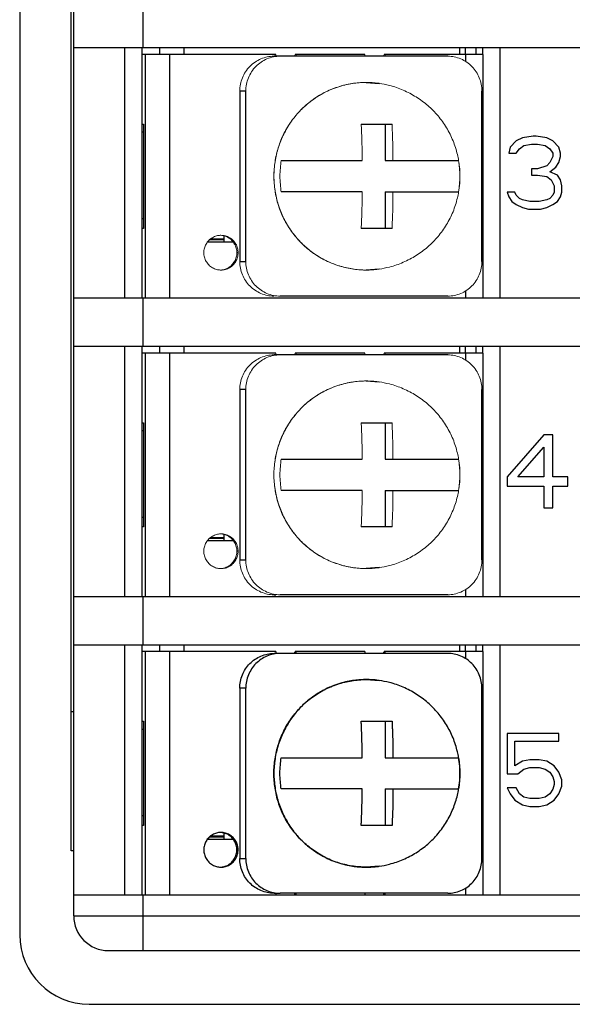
# Model space of a CAD drawing. Header units: inches. Extents: x 539.02 to 548.64, y 512.89 to 521.63.
# Tile 8 of 12: x 546.37 to 546.95, y 515.23 to 516.28. Entities that reach past the tile are written whole.
import ezdxf

# ---------------------------------------------------------------- set-up
doc = ezdxf.new("R2010")
doc.units = ezdxf.units.IN
doc.header["$LTSCALE"] = 8
doc.header["$MEASUREMENT"] = 0
doc.layers.add('02___PRT_ALL_AXES', color=7, linetype='Continuous')

msp = doc.modelspace()

# ---------------------------------------------------------------- linework, layer by layer
at = {"color": 7, "linetype": 'Continuous'}
for p, q in [((546.3693, 516.9212), (546.3693, 515.3064)), ((546.4265, 515.3265), (546.4265, 516.9007)), ((546.4239, 515.3955), (546.4239, 516.8685)), ((546.5002, 516.2464), (546.5002, 516.2976)), ((546.4265, 516.2464), (548.0744, 516.2464)), ((546.4808, 515.9812), (546.4808, 516.2464)), ((546.4992, 515.9812), (546.4992, 516.2464)), ((546.5177, 516.239), (546.5177, 516.2464)), ((546.5436, 516.239), (546.5436, 516.2464)), ((546.8356, 516.239), (546.8356, 516.2464)), ((546.8417, 516.239), (546.8417, 516.2464)), ((546.8528, 516.2464), (546.8528, 516.239)), ((546.8601, 516.239), (546.8601, 516.2464)), ((546.8785, 515.9812), (546.8785, 516.2464)), ((546.6406, 516.239), (546.4992, 516.239)), ((546.5022, 516.239), (546.5022, 515.9812)), ((546.5282, 516.239), (546.5282, 515.9812)), ((546.8229, 516.2372), (546.6388, 516.2372)), ((546.6624, 516.239), (546.6611, 516.239)), ((546.7349, 516.239), (546.6624, 516.239)), ((546.7566, 516.239), (546.7554, 516.239)), ((546.8601, 516.239), (546.7566, 516.239)), ((546.8419, 516.239), (546.8419, 516.2316)), ((546.8601, 516.239), (546.8601, 515.9812)), ((546.7366, 516.2095), (546.7501, 516.2085)), ((546.7501, 516.2085), (546.7501, 516.2085)), ((546.6025, 516.2003), (546.6025, 516.0199)), ((546.6089, 516.2003), (546.6025, 516.2003)), ((546.6089, 516.0199), (546.6089, 516.2003)), ((546.8591, 516.0199), (546.8591, 516.2003)), ((546.4992, 516.1654), (546.5004, 516.1654)), ((546.5004, 516.1654), (546.5004, 516.0549)), ((546.7312, 516.1654), (546.7639, 516.1654)), ((546.7567, 516.1654), (546.7567, 516.1267)), ((546.4992, 516.1571), (546.5004, 516.1571)), ((546.902, 516.1508), (546.8956, 516.1475)), ((546.9133, 516.1525), (546.902, 516.1508)), ((546.9165, 516.1525), (546.9133, 516.1525)), ((546.9278, 516.1508), (546.9165, 516.1525)), ((546.9342, 516.1475), (546.9278, 516.1508)), ((546.8891, 516.1409), (546.8875, 516.1344)), ((546.8956, 516.1475), (546.8891, 516.1409)), ((546.8988, 516.1393), (546.9036, 516.1426)), ((546.9036, 516.1426), (546.9117, 516.1442)), ((546.9117, 516.1442), (546.9181, 516.1442)), ((546.9181, 516.1442), (546.9262, 516.1426)), ((546.9262, 516.1426), (546.931, 516.1393)), ((546.9407, 516.1409), (546.9342, 516.1475)), ((546.9423, 516.1344), (546.9407, 516.1409)), ((546.8875, 516.1344), (546.8956, 516.1344)), ((546.8956, 516.1344), (546.8988, 516.1393)), ((546.931, 516.1393), (546.9342, 516.1344)), ((546.9342, 516.1311), (546.931, 516.1245)), ((546.9342, 516.1344), (546.9342, 516.1311)), ((546.9407, 516.1245), (546.9423, 516.1311)), ((546.9423, 516.1311), (546.9423, 516.1344)), ((546.6465, 516.1267), (546.7323, 516.1267)), ((546.7567, 516.1267), (546.8343, 516.1267)), ((546.9278, 516.1212), (546.9181, 516.1179)), ((546.931, 516.1245), (546.9278, 516.1212)), ((546.931, 516.1146), (546.9375, 516.1196)), ((546.9375, 516.1196), (546.9407, 516.1245)), ((546.9117, 516.1179), (546.9117, 516.1113)), ((546.9181, 516.1179), (546.9117, 516.1179)), ((546.9117, 516.1113), (546.9181, 516.1113)), ((546.9181, 516.1113), (546.9278, 516.1097)), ((546.9278, 516.1097), (546.9326, 516.1064)), ((546.9391, 516.1113), (546.931, 516.1146)), ((546.9423, 516.1064), (546.9391, 516.1113)), ((546.9326, 516.1064), (546.9358, 516.0998)), ((546.9358, 516.0998), (546.9358, 516.0932)), ((546.9439, 516.0998), (546.9423, 516.1064)), ((546.9439, 516.0932), (546.9439, 516.0998)), ((546.7323, 516.0935), (546.6465, 516.0935)), ((546.7567, 516.0935), (546.8343, 516.0935)), ((546.7567, 516.0935), (546.7567, 516.0549)), ((546.8859, 516.0932), (546.8875, 516.0883)), ((546.894, 516.0932), (546.8859, 516.0932)), ((546.8875, 516.0883), (546.8907, 516.0834)), ((546.8956, 516.0899), (546.894, 516.0932)), ((546.8988, 516.0866), (546.8956, 516.0899)), ((546.9342, 516.0899), (546.931, 516.0866)), ((546.9358, 516.0932), (546.9342, 516.0899)), ((546.9391, 516.0834), (546.9423, 516.0883)), ((546.9423, 516.0883), (546.9439, 516.0932)), ((546.8907, 516.0834), (546.8956, 516.0801)), ((546.8956, 516.0801), (546.902, 516.0768)), ((546.902, 516.085), (546.8988, 516.0866)), ((546.9101, 516.0834), (546.902, 516.085)), ((546.9197, 516.0834), (546.9101, 516.0834)), ((546.9278, 516.085), (546.9197, 516.0834)), ((546.931, 516.0866), (546.9278, 516.085)), ((546.9278, 516.0768), (546.9342, 516.0801)), ((546.9342, 516.0801), (546.9391, 516.0834)), ((546.902, 516.0768), (546.9085, 516.0751)), ((546.9085, 516.0751), (546.9213, 516.0751)), ((546.9213, 516.0751), (546.9278, 516.0768)), ((546.5004, 516.065), (546.4992, 516.065)), ((546.5004, 516.0549), (546.4992, 516.0549)), ((546.5858, 516.0401), (546.5858, 516.0469)), ((546.7639, 516.0549), (546.7312, 516.0549)), ((546.5956, 516.0401), (546.5683, 516.0401)), ((546.5708, 516.0429), (546.5858, 516.0429)), ((546.5719, 516.0438), (546.5858, 516.0438)), ((546.6025, 516.0199), (546.6089, 516.0199)), ((546.7501, 516.0117), (546.7366, 516.0107)), ((546.7501, 516.0117), (546.7501, 516.0117)), ((546.8229, 515.9831), (546.6452, 515.9831)), ((546.8419, 515.9886), (546.8419, 515.9812)), ((546.4265, 515.9812), (548.0744, 515.9812)), ((546.5002, 515.93), (546.5002, 515.9812)), ((546.4265, 515.93), (548.0744, 515.93)), ((546.4808, 515.6649), (546.4808, 515.93)), ((546.4992, 515.6649), (546.4992, 515.93)), ((546.6406, 515.9227), (546.4992, 515.9227)), ((546.5022, 515.9227), (546.5022, 515.6649)), ((546.5177, 515.9227), (546.5177, 515.93)), ((546.5282, 515.9227), (546.5282, 515.6649)), ((546.5436, 515.9227), (546.5436, 515.93)), ((546.8229, 515.9208), (546.6388, 515.9208)), ((546.6624, 515.9227), (546.6611, 515.9227)), ((546.7349, 515.9227), (546.6624, 515.9227)), ((546.7566, 515.9227), (546.7554, 515.9227)), ((546.8601, 515.9227), (546.7566, 515.9227)), ((546.8356, 515.9227), (546.8356, 515.93)), ((546.8417, 515.9227), (546.8417, 515.93)), ((546.8419, 515.9227), (546.8419, 515.9153)), ((546.8528, 515.93), (546.8528, 515.9227)), ((546.8601, 515.9227), (546.8601, 515.93)), ((546.8601, 515.9227), (546.8601, 515.6649)), ((546.8785, 515.6649), (546.8785, 515.93)), ((546.7366, 515.8932), (546.7501, 515.8922)), ((546.7501, 515.8922), (546.7501, 515.8922)), ((546.6025, 515.884), (546.6025, 515.7036)), ((546.6089, 515.884), (546.6025, 515.884)), ((546.6089, 515.7036), (546.6089, 515.884)), ((546.8591, 515.7036), (546.8591, 515.884)), ((546.4992, 515.849), (546.5004, 515.849)), ((546.5004, 515.849), (546.5004, 515.7386)), ((546.7312, 515.849), (546.7639, 515.849)), ((546.7567, 515.849), (546.7567, 515.8104)), ((546.4992, 515.8407), (546.5004, 515.8407)), ((546.9246, 515.8361), (546.8859, 515.7917)), ((546.9342, 515.8361), (546.9246, 515.8361)), ((546.9342, 515.7917), (546.9342, 515.8361)), ((546.8972, 515.7917), (546.9246, 515.823)), ((546.9246, 515.823), (546.9246, 515.7917)), ((546.6465, 515.8104), (546.7323, 515.8104)), ((546.7567, 515.8104), (546.8343, 515.8104)), ((546.8859, 515.7917), (546.8859, 515.7818)), ((546.9246, 515.7917), (546.8972, 515.7917)), ((546.9503, 515.7917), (546.9342, 515.7917)), ((546.9503, 515.7818), (546.9503, 515.7917)), ((546.7323, 515.7772), (546.6465, 515.7772)), ((546.7567, 515.7772), (546.7567, 515.7386)), ((546.7567, 515.7772), (546.8343, 515.7772)), ((546.8859, 515.7818), (546.9246, 515.7818)), ((546.9246, 515.7818), (546.9246, 515.7588)), ((546.9342, 515.7588), (546.9342, 515.7818)), ((546.9342, 515.7818), (546.9503, 515.7818)), ((546.9246, 515.7588), (546.9342, 515.7588)), ((546.5004, 515.7487), (546.4992, 515.7487)), ((546.5004, 515.7386), (546.4992, 515.7386)), ((546.7639, 515.7386), (546.7312, 515.7386)), ((546.5956, 515.7238), (546.5683, 515.7238)), ((546.5708, 515.7266), (546.5858, 515.7266)), ((546.5719, 515.7275), (546.5858, 515.7275)), ((546.5858, 515.7238), (546.5858, 515.7306)), ((546.6025, 515.7036), (546.6089, 515.7036)), ((546.7501, 515.6954), (546.7366, 515.6944)), ((546.7501, 515.6954), (546.7501, 515.6954)), ((546.8419, 515.6723), (546.8419, 515.6649)), ((546.4265, 515.6649), (548.0744, 515.6649)), ((546.5002, 515.6137), (546.5002, 515.6649)), ((546.6388, 515.6667), (546.6409, 515.6667)), ((546.8229, 515.6667), (546.6452, 515.6667)), ((546.4265, 515.6137), (548.0744, 515.6137)), ((546.4808, 515.3486), (546.4808, 515.6137)), ((546.4992, 515.3486), (546.4992, 515.6137)), ((546.5177, 515.6064), (546.5177, 515.6137)), ((546.5436, 515.6064), (546.5436, 515.6137)), ((546.8356, 515.6064), (546.8356, 515.6137)), ((546.8417, 515.6064), (546.8417, 515.6137)), ((546.8528, 515.6137), (546.8528, 515.6064)), ((546.8601, 515.6064), (546.8601, 515.6137)), ((546.8785, 515.3486), (546.8785, 515.6137)), ((546.6406, 515.6064), (546.4992, 515.6064)), ((546.5022, 515.6064), (546.5022, 515.3486)), ((546.5282, 515.6064), (546.5282, 515.3486)), ((546.8229, 515.6045), (546.6388, 515.6045)), ((546.6624, 515.6064), (546.6611, 515.6064)), ((546.7349, 515.6064), (546.6624, 515.6064)), ((546.7566, 515.6064), (546.7554, 515.6064)), ((546.8601, 515.6064), (546.7566, 515.6064)), ((546.8419, 515.6064), (546.8419, 515.5989)), ((546.8601, 515.6064), (546.8601, 515.3486)), ((546.7366, 515.5768), (546.7501, 515.5759)), ((546.6025, 515.5677), (546.6025, 515.3872)), ((546.6089, 515.5677), (546.6025, 515.5677)), ((546.6089, 515.3872), (546.6089, 515.5677)), ((546.7501, 515.5759), (546.7501, 515.5759)), ((546.8591, 515.3872), (546.8591, 515.5677)), ((546.4265, 515.5428), (546.4239, 515.5428)), ((546.4992, 515.5327), (546.5004, 515.5327)), ((546.4992, 515.5244), (546.5004, 515.5244)), ((546.5004, 515.5327), (546.5004, 515.4222)), ((546.7312, 515.5327), (546.7639, 515.5327)), ((546.7567, 515.5327), (546.7567, 515.494)), ((546.9407, 515.5198), (546.8859, 515.5198)), ((546.8859, 515.5198), (546.8859, 515.477)), ((546.9407, 515.5116), (546.9407, 515.5198)), ((546.894, 515.5116), (546.9407, 515.5116)), ((546.894, 515.4853), (546.894, 515.5116)), ((546.6465, 515.494), (546.7323, 515.494)), ((546.7567, 515.494), (546.8343, 515.494)), ((546.902, 515.4902), (546.894, 515.4853)), ((546.9101, 515.4918), (546.902, 515.4902)), ((546.9036, 515.482), (546.9101, 515.4836)), ((546.9197, 515.4918), (546.9101, 515.4918)), ((546.9101, 515.4836), (546.9197, 515.4836)), ((546.9278, 515.4902), (546.9197, 515.4918)), ((546.9197, 515.4836), (546.9262, 515.482)), ((546.9358, 515.4853), (546.9278, 515.4902)), ((546.9407, 515.4787), (546.9358, 515.4853)), ((546.8859, 515.477), (546.8972, 515.477)), ((546.8972, 515.477), (546.9036, 515.482)), ((546.9262, 515.482), (546.931, 515.4787)), ((546.931, 515.4787), (546.9342, 515.4737)), ((546.9342, 515.4737), (546.9358, 515.4688)), ((546.9439, 515.4705), (546.9407, 515.4787)), ((546.8956, 515.4622), (546.8859, 515.4622)), ((546.8859, 515.4622), (546.8891, 515.4556)), ((546.8988, 515.4556), (546.8956, 515.4622)), ((546.9358, 515.4655), (546.9342, 515.4606)), ((546.9358, 515.4688), (546.9358, 515.4655)), ((546.9407, 515.4556), (546.9439, 515.4639)), ((546.9439, 515.4639), (546.9439, 515.4705)), ((546.7323, 515.4609), (546.6465, 515.4609)), ((546.7567, 515.4609), (546.8343, 515.4609)), ((546.7567, 515.4609), (546.7567, 515.4222)), ((546.8891, 515.4556), (546.894, 515.4491)), ((546.9036, 515.4524), (546.8988, 515.4556)), ((546.9101, 515.4507), (546.9036, 515.4524)), ((546.9262, 515.4524), (546.9197, 515.4507)), ((546.931, 515.4556), (546.9262, 515.4524)), ((546.9342, 515.4606), (546.931, 515.4556)), ((546.9358, 515.4491), (546.9407, 515.4556)), ((546.894, 515.4491), (546.902, 515.4441)), ((546.902, 515.4441), (546.9101, 515.4425)), ((546.9197, 515.4507), (546.9101, 515.4507)), ((546.9101, 515.4425), (546.9197, 515.4425)), ((546.9197, 515.4425), (546.9278, 515.4441)), ((546.9278, 515.4441), (546.9358, 515.4491)), ((546.5004, 515.4324), (546.4992, 515.4324)), ((546.5004, 515.4222), (546.4992, 515.4222)), ((546.7639, 515.4222), (546.7312, 515.4222)), ((546.5708, 515.4103), (546.5858, 515.4103)), ((546.5719, 515.4112), (546.5858, 515.4112)), ((546.5858, 515.4075), (546.5858, 515.4143)), ((546.5956, 515.4075), (546.5683, 515.4075)), ((546.4265, 515.3955), (546.4239, 515.3955)), ((546.6025, 515.3872), (546.6089, 515.3872)), ((546.7501, 515.379), (546.7366, 515.3781)), ((546.7501, 515.379), (546.7501, 515.379)), ((546.4265, 515.3486), (548.0744, 515.3486)), ((546.5002, 515.2897), (546.5002, 515.3486)), ((546.6388, 515.3504), (546.6409, 515.3504)), ((546.8229, 515.3504), (546.6452, 515.3504)), ((546.8419, 515.356), (546.8419, 515.3486)), ((546.4265, 515.3265), (548.0744, 515.3265)), ((546.4633, 515.2897), (548.0376, 515.2897)), ((546.4429, 515.2328), (548.0577, 515.2328))]:
    msp.add_line(p, q, dxfattribs=at)
for centre, radius in [((546.4633, 515.3265), 0.0368), ((546.4429, 515.3064), 0.0736)]:
    msp.add_arc(centre, radius, 180, 270, dxfattribs=at)
at = {"color": 7, "linetype": 'Continuous', "lineweight": 0}
for points, start_tangent, end_tangent in [([(546.6025, 516.2003), (546.6032, 516.2075), (546.6053, 516.2144), (546.6086, 516.2208), (546.6131, 516.2264), (546.6187, 516.231), (546.6249, 516.2344), (546.6317, 516.2365), (546.6388, 516.2372)], (0, 1.003587), (1.003587, 0)), ([(546.6452, 516.2372), (546.6381, 516.2365), (546.6313, 516.2344), (546.6251, 516.231), (546.6195, 516.2264), (546.615, 516.2208), (546.6117, 516.2144), (546.6096, 516.2075), (546.6089, 516.2003)], (-1.003587, 0), (0, -1.003587)), ([(546.6406, 516.239), (546.6408, 516.2371)], (0, -1.003587), (0.166276, -0.989717)), ([(546.6609, 516.2371), (546.6611, 516.239)], (0.166276, 0.989717), (0, 1.003587)), ([(546.6622, 516.2371), (546.6624, 516.239)], (0.166276, 0.989717), (0, 1.003587)), ([(546.7349, 516.239), (546.735, 516.2371)], (0, -1.003587), (0.166276, -0.989717)), ([(546.7552, 516.2371), (546.7554, 516.239)], (0.166276, 0.989717), (0, 1.003587)), ([(546.7565, 516.2371), (546.7566, 516.239)], (0.166276, 0.989717), (0, 1.003587)), ([(546.8591, 516.2003), (546.8585, 516.2075), (546.8564, 516.2144), (546.853, 516.2208), (546.8485, 516.2264), (546.843, 516.231), (546.8368, 516.2344), (546.8299, 516.2365), (546.8229, 516.2372)], (0, 1.003587), (-1.003587, 0)), ([(546.7366, 516.2095), (546.7304, 516.2093), (546.7238, 516.2086), (546.7165, 516.2074), (546.7086, 516.2053), (546.7, 516.2023), (546.6907, 516.1979), (546.6809, 516.1918), (546.6708, 516.1837), (546.6612, 516.1735), (546.6527, 516.1613), (546.6459, 516.1475), (546.6413, 516.1329), (546.639, 516.1178), (546.639, 516.1026), (546.6413, 516.0875), (546.6459, 516.0728), (546.6526, 516.0591), (546.6611, 516.0469), (546.6708, 516.0366), (546.6808, 516.0284), (546.6907, 516.0224), (546.6999, 516.018), (546.7086, 516.0149), (546.7165, 516.0129), (546.7237, 516.0116), (546.7304, 516.0109), (546.7366, 516.0107)], (-1.003587, -0.000511), (1.003587, -0.000511)), ([(546.7366, 516.0107), (546.7213, 516.012), (546.7063, 516.0156), (546.6921, 516.0216), (546.679, 516.0297), (546.6673, 516.0398), (546.6574, 516.0517), (546.6493, 516.065), (546.6434, 516.0794), (546.6399, 516.0946), (546.6387, 516.1101), (546.6399, 516.1257), (546.6435, 516.1408), (546.6493, 516.1553), (546.6574, 516.1685), (546.6674, 516.1804), (546.679, 516.1905), (546.6921, 516.1987), (546.7063, 516.2046), (546.7213, 516.2083), (546.7366, 516.2095)], (-1.003587, 0), (1.003587, 0)), ([(546.7366, 516.2095), (546.7366, 516.2095)], (-1.003587, 0), (-1.003587, -0.000511)), ([(546.7501, 516.2085), (546.7495, 516.2086), (546.7428, 516.2093), (546.7366, 516.2095)], (-0.993658, 0.140825), (-1.003587, 0)), ([(546.7323, 516.1267), (546.7322, 516.1301), (546.7322, 516.1335), (546.7321, 516.1368), (546.7321, 516.1402), (546.732, 516.1435), (546.7319, 516.1469), (546.7318, 516.1501), (546.7317, 516.1535), (546.7316, 516.1571), (546.7314, 516.161), (546.7312, 516.1654)], (-0.009377, 1.003544), (-0.054404, 1.002112)), ([(546.7639, 516.1654), (546.7641, 516.1609), (546.7642, 516.157), (546.7644, 516.1533), (546.7645, 516.1499), (546.7646, 516.1466), (546.7647, 516.1433), (546.7647, 516.1401), (546.7648, 516.1368), (546.7648, 516.1335), (546.7649, 516.1301), (546.7649, 516.1267)], (0.054404, -1.002112), (0.009377, -1.003544)), ([(546.6465, 516.0935), (546.6455, 516.1015), (546.6451, 516.1101), (546.6455, 516.1188), (546.6465, 516.1267)], (-0.169349, 0.989196), (0.169349, 0.989196)), ([(546.8343, 516.1267), (546.8353, 516.1188), (546.8357, 516.1102), (546.8353, 516.1016), (546.8343, 516.0935)], (0.169349, -0.989196), (-0.169349, -0.989196)), ([(546.7312, 516.0549), (546.7314, 516.0593), (546.7316, 516.0633), (546.7317, 516.0669), (546.7318, 516.0703), (546.7319, 516.0736), (546.732, 516.0769), (546.7321, 516.0802), (546.7321, 516.0835), (546.7322, 516.0868), (546.7322, 516.0901), (546.7323, 516.0935)], (0.054404, 1.002112), (0.009377, 1.003544)), ([(546.7649, 516.0935), (546.7649, 516.0901), (546.7648, 516.0867), (546.7648, 516.0834), (546.7647, 516.08), (546.7646, 516.0767), (546.7646, 516.0734), (546.7645, 516.0701), (546.7644, 516.0667), (546.7642, 516.0632), (546.7641, 516.0592), (546.7639, 516.0549)], (-0.009377, -1.003544), (-0.054404, -1.002112)), ([(546.6388, 515.9831), (546.6317, 515.9838), (546.6249, 515.9859), (546.6187, 515.9893), (546.6131, 515.9939), (546.6086, 515.9995), (546.6053, 516.0058), (546.6032, 516.0127), (546.6025, 516.0199)], (-1.003587, 0), (0, 1.003587)), ([(546.6089, 516.0199), (546.6096, 516.0127), (546.6117, 516.0058), (546.615, 515.9995), (546.6195, 515.9939), (546.6251, 515.9893), (546.6313, 515.9859), (546.6381, 515.9838), (546.6452, 515.9831)], (0, -1.003587), (1.003587, 0)), ([(546.8229, 515.9831), (546.8299, 515.9838), (546.8368, 515.9859), (546.843, 515.9893), (546.8485, 515.9939), (546.853, 515.9995), (546.8564, 516.0058), (546.8585, 516.0127), (546.8591, 516.0199)], (1.003587, 0), (0, 1.003587)), ([(546.7366, 516.0107), (546.7428, 516.0109), (546.7494, 516.0116), (546.7501, 516.0117)], (1.003587, 0), (0.993658, 0.140825)), ([(546.7366, 516.0107), (546.7366, 516.0107)], (1.003587, -0.000511), (1.003587, 0)), ([(546.6025, 515.884), (546.6032, 515.8912), (546.6053, 515.8981), (546.6086, 515.9044), (546.6131, 515.91), (546.6187, 515.9146), (546.6249, 515.918), (546.6317, 515.9201), (546.6388, 515.9208)], (0, 1.003587), (1.003587, 0)), ([(546.6452, 515.9208), (546.6381, 515.9201), (546.6313, 515.918), (546.6251, 515.9146), (546.6195, 515.91), (546.615, 515.9044), (546.6117, 515.8981), (546.6096, 515.8912), (546.6089, 515.884)], (-1.003587, 0), (0, -1.003587)), ([(546.6406, 515.9227), (546.6408, 515.9208)], (0, -1.003587), (0.166276, -0.989717)), ([(546.6609, 515.9208), (546.6611, 515.9227)], (0.166276, 0.989717), (0, 1.003587)), ([(546.6622, 515.9208), (546.6624, 515.9227)], (0.166276, 0.989717), (0, 1.003587)), ([(546.7349, 515.9227), (546.735, 515.9208)], (0, -1.003587), (0.166276, -0.989717)), ([(546.7552, 515.9208), (546.7554, 515.9227)], (0.166276, 0.989717), (0, 1.003587)), ([(546.7565, 515.9208), (546.7566, 515.9227)], (0.166276, 0.989717), (0, 1.003587)), ([(546.8591, 515.884), (546.8585, 515.8912), (546.8564, 515.8981), (546.853, 515.9044), (546.8485, 515.91), (546.843, 515.9146), (546.8368, 515.918), (546.8299, 515.9201), (546.8229, 515.9208)], (0, 1.003587), (-1.003587, 0)), ([(546.7366, 515.8932), (546.7304, 515.893), (546.7238, 515.8923), (546.7165, 515.8911), (546.7086, 515.889), (546.7, 515.886), (546.6907, 515.8816), (546.6809, 515.8755), (546.6708, 515.8674), (546.6612, 515.8571), (546.6527, 515.8449), (546.6459, 515.8312), (546.6413, 515.8166), (546.639, 515.8015), (546.639, 515.7862), (546.6413, 515.7712), (546.6459, 515.7565), (546.6526, 515.7428), (546.6611, 515.7305), (546.6708, 515.7203), (546.6808, 515.7121), (546.6907, 515.706), (546.6999, 515.7016), (546.7086, 515.6986), (546.7165, 515.6965), (546.7237, 515.6953), (546.7304, 515.6946), (546.7366, 515.6944)], (-1.003587, -0.000511), (1.003587, -0.000511)), ([(546.7366, 515.6944), (546.7213, 515.6956), (546.7063, 515.6993), (546.6921, 515.7052), (546.679, 515.7134), (546.6673, 515.7235), (546.6574, 515.7354), (546.6493, 515.7487), (546.6434, 515.7631), (546.6399, 515.7782), (546.6387, 515.7938), (546.6399, 515.8094), (546.6435, 515.8245), (546.6493, 515.8389), (546.6574, 515.8522), (546.6674, 515.8641), (546.679, 515.8742), (546.6921, 515.8823), (546.7063, 515.8883), (546.7213, 515.8919), (546.7366, 515.8932)], (-1.003587, 0), (1.003587, 0)), ([(546.7501, 515.8922), (546.7495, 515.8923), (546.7428, 515.893), (546.7366, 515.8932)], (-0.993658, 0.140825), (-1.003587, 0)), ([(546.7366, 515.8932), (546.7366, 515.8932)], (-1.003587, 0), (-1.003587, -0.000511)), ([(546.7323, 515.8104), (546.7322, 515.8138), (546.7322, 515.8172), (546.7321, 515.8205), (546.7321, 515.8239), (546.732, 515.8272), (546.7319, 515.8305), (546.7318, 515.8338), (546.7317, 515.8372), (546.7316, 515.8408), (546.7314, 515.8447), (546.7312, 515.849)], (-0.009377, 1.003544), (-0.054404, 1.002112)), ([(546.7639, 515.849), (546.7641, 515.8446), (546.7642, 515.8406), (546.7644, 515.837), (546.7645, 515.8336), (546.7646, 515.8303), (546.7647, 515.827), (546.7647, 515.8237), (546.7648, 515.8204), (546.7648, 515.8171), (546.7649, 515.8138), (546.7649, 515.8104)], (0.054404, -1.002112), (0.009377, -1.003544)), ([(546.6465, 515.7772), (546.6455, 515.7852), (546.6451, 515.7938), (546.6455, 515.8024), (546.6465, 515.8104)], (-0.169349, 0.989196), (0.169349, 0.989196)), ([(546.8343, 515.8104), (546.8353, 515.8025), (546.8357, 515.7939), (546.8353, 515.7852), (546.8343, 515.7772)], (0.169349, -0.989196), (-0.169349, -0.989196)), ([(546.7312, 515.7386), (546.7314, 515.743), (546.7316, 515.7469), (546.7317, 515.7506), (546.7318, 515.754), (546.7319, 515.7573), (546.732, 515.7606), (546.7321, 515.7638), (546.7321, 515.7671), (546.7322, 515.7704), (546.7322, 515.7738), (546.7323, 515.7772)], (0.054404, 1.002112), (0.009377, 1.003544)), ([(546.7649, 515.7772), (546.7649, 515.7738), (546.7648, 515.7704), (546.7648, 515.7671), (546.7647, 515.7637), (546.7646, 515.7604), (546.7646, 515.757), (546.7645, 515.7538), (546.7644, 515.7504), (546.7642, 515.7468), (546.7641, 515.7429), (546.7639, 515.7386)], (-0.009377, -1.003544), (-0.054404, -1.002112)), ([(546.6388, 515.6667), (546.6317, 515.6674), (546.6249, 515.6696), (546.6187, 515.6729), (546.6131, 515.6775), (546.6086, 515.6831), (546.6053, 515.6895), (546.6032, 515.6964), (546.6025, 515.7036)], (-1.003587, 0), (0, 1.003587)), ([(546.6089, 515.7036), (546.6096, 515.6964), (546.6117, 515.6895), (546.615, 515.6831), (546.6195, 515.6775), (546.6251, 515.6729), (546.6313, 515.6696), (546.6381, 515.6674), (546.6452, 515.6667)], (0, -1.003587), (1.003587, 0)), ([(546.8229, 515.6667), (546.8299, 515.6674), (546.8368, 515.6696), (546.843, 515.6729), (546.8485, 515.6775), (546.853, 515.6831), (546.8564, 515.6895), (546.8585, 515.6964), (546.8591, 515.7036)], (1.003587, 0), (0, 1.003587)), ([(546.7366, 515.6944), (546.7428, 515.6946), (546.7494, 515.6953), (546.7501, 515.6954)], (1.003587, 0), (0.993658, 0.140825)), ([(546.7366, 515.6944), (546.7366, 515.6944)], (1.003587, -0.000511), (1.003587, 0))]:
    msp.add_spline(points, degree=3, dxfattribs=dict(at, start_tangent=start_tangent, end_tangent=end_tangent))
at = {"color": 7, "linetype": 'Continuous'}
for points, start_tangent, end_tangent in [([(546.6025, 515.5677), (546.6032, 515.5748), (546.6053, 515.5818), (546.6086, 515.5881), (546.6131, 515.5937), (546.6187, 515.5983), (546.6249, 515.6017), (546.6317, 515.6038), (546.6388, 515.6045)], (0, 1.003587), (1.003587, 0)), ([(546.6452, 515.6045), (546.6381, 515.6038), (546.6313, 515.6017), (546.6251, 515.5983), (546.6195, 515.5937), (546.615, 515.5881), (546.6117, 515.5818), (546.6096, 515.5748), (546.6089, 515.5677)], (-1.003587, 0), (0, -1.003587)), ([(546.6406, 515.6064), (546.6408, 515.6045)], (0, -1.003587), (0.166276, -0.989717)), ([(546.6609, 515.6045), (546.6611, 515.6064)], (0.166276, 0.989717), (0, 1.003587)), ([(546.6622, 515.6045), (546.6624, 515.6064)], (0.166276, 0.989717), (0, 1.003587)), ([(546.7349, 515.6064), (546.735, 515.6045)], (0, -1.003587), (0.166276, -0.989717)), ([(546.7552, 515.6045), (546.7554, 515.6064)], (0.166276, 0.989717), (0, 1.003587)), ([(546.7565, 515.6045), (546.7566, 515.6064)], (0.166276, 0.989717), (0, 1.003587)), ([(546.8591, 515.5677), (546.8585, 515.5748), (546.8564, 515.5818), (546.853, 515.5881), (546.8485, 515.5937), (546.843, 515.5983), (546.8368, 515.6017), (546.8299, 515.6038), (546.8229, 515.6045)], (0, 1.003587), (-1.003587, 0)), ([(546.7366, 515.5768), (546.7304, 515.5766), (546.7238, 515.576), (546.7165, 515.5747), (546.7086, 515.5727), (546.7, 515.5696), (546.6907, 515.5653), (546.6809, 515.5592), (546.6708, 515.5511), (546.6612, 515.5408), (546.6527, 515.5286), (546.6459, 515.5149), (546.6413, 515.5002), (546.639, 515.4852), (546.639, 515.4699), (546.6413, 515.4548), (546.6459, 515.4402), (546.6526, 515.4264), (546.6611, 515.4142), (546.6708, 515.4039), (546.6808, 515.3958), (546.6907, 515.3897), (546.6999, 515.3853), (546.7086, 515.3822), (546.7165, 515.3802), (546.7237, 515.3789), (546.7304, 515.3783), (546.7366, 515.3781)], (-1.003587, -0.000511), (1.003587, -0.000511)), ([(546.7366, 515.3781), (546.7213, 515.3793), (546.7063, 515.3829), (546.6921, 515.3889), (546.679, 515.3971), (546.6673, 515.4072), (546.6574, 515.419), (546.6493, 515.4323), (546.6434, 515.4468), (546.6399, 515.4619), (546.6387, 515.4775), (546.6399, 515.493), (546.6435, 515.5082), (546.6493, 515.5226), (546.6574, 515.5359), (546.6674, 515.5478), (546.679, 515.5579), (546.6921, 515.566), (546.7063, 515.572), (546.7213, 515.5756), (546.7366, 515.5768)], (-1.003587, 0), (1.003587, 0)), ([(546.7501, 515.5759), (546.7495, 515.576), (546.7428, 515.5766), (546.7366, 515.5768)], (-0.993658, 0.140825), (-1.003587, 0)), ([(546.7366, 515.5768), (546.7366, 515.5768)], (-1.003587, 0), (-1.003587, -0.000511)), ([(546.7323, 515.494), (546.7322, 515.4975), (546.7322, 515.5009), (546.7321, 515.5042), (546.7321, 515.5075), (546.732, 515.5109), (546.7319, 515.5142), (546.7318, 515.5175), (546.7317, 515.5209), (546.7316, 515.5244), (546.7314, 515.5283), (546.7312, 515.5327)], (-0.009377, 1.003544), (-0.054404, 1.002112)), ([(546.7639, 515.5327), (546.7641, 515.5283), (546.7642, 515.5243), (546.7644, 515.5207), (546.7645, 515.5173), (546.7646, 515.514), (546.7647, 515.5107), (546.7647, 515.5074), (546.7648, 515.5041), (546.7648, 515.5008), (546.7649, 515.4975), (546.7649, 515.494)], (0.054404, -1.002112), (0.009377, -1.003544)), ([(546.6465, 515.4609), (546.6455, 515.4689), (546.6451, 515.4775), (546.6455, 515.4861), (546.6465, 515.494)], (-0.169349, 0.989196), (0.169349, 0.989196)), ([(546.8343, 515.494), (546.8353, 515.4862), (546.8357, 515.4776), (546.8353, 515.4689), (546.8343, 515.4609)], (0.169349, -0.989196), (-0.169349, -0.989196)), ([(546.7312, 515.4222), (546.7314, 515.4266), (546.7316, 515.4306), (546.7317, 515.4343), (546.7318, 515.4377), (546.7319, 515.4409), (546.732, 515.4442), (546.7321, 515.4475), (546.7321, 515.4508), (546.7322, 515.4541), (546.7322, 515.4575), (546.7323, 515.4609)], (0.054404, 1.002112), (0.009377, 1.003544)), ([(546.7649, 515.4609), (546.7649, 515.4575), (546.7648, 515.4541), (546.7648, 515.4507), (546.7647, 515.4474), (546.7646, 515.444), (546.7646, 515.4407), (546.7645, 515.4374), (546.7644, 515.4341), (546.7642, 515.4305), (546.7641, 515.4266), (546.7639, 515.4222)], (-0.009377, -1.003544), (-0.054404, -1.002112)), ([(546.6388, 515.3504), (546.6317, 515.3511), (546.6249, 515.3532), (546.6187, 515.3566), (546.6131, 515.3612), (546.6086, 515.3668), (546.6053, 515.3731), (546.6032, 515.3801), (546.6025, 515.3872)], (-1.003587, 0), (0, 1.003587)), ([(546.6089, 515.3872), (546.6096, 515.3801), (546.6117, 515.3731), (546.615, 515.3668), (546.6195, 515.3612), (546.6251, 515.3566), (546.6313, 515.3532), (546.6381, 515.3511), (546.6452, 515.3504)], (0, -1.003587), (1.003587, 0)), ([(546.7366, 515.3781), (546.7428, 515.3783), (546.7494, 515.3789), (546.7501, 515.379)], (1.003587, 0), (0.993658, 0.140825)), ([(546.7366, 515.3781), (546.7366, 515.3781)], (1.003587, -0.000511), (1.003587, 0)), ([(546.8229, 515.3504), (546.8299, 515.3511), (546.8368, 515.3532), (546.843, 515.3566), (546.8485, 515.3612), (546.853, 515.3668), (546.8564, 515.3731), (546.8585, 515.3801), (546.8591, 515.3872)], (1.003587, 0), (0, 1.003587)), ([(546.6408, 515.3504), (546.6406, 515.3486)], (-0.166276, -0.989717), (0, -1.003587)), ([(546.6611, 515.3486), (546.6609, 515.3504)], (0, 1.003587), (-0.166276, 0.989717)), ([(546.6624, 515.3486), (546.6622, 515.3504)], (0, 1.003587), (-0.166276, 0.989717)), ([(546.735, 515.3504), (546.7349, 515.3486)], (-0.166276, -0.989717), (0, -1.003587)), ([(546.7554, 515.3486), (546.7552, 515.3504)], (0, 1.003587), (-0.166276, 0.989717)), ([(546.7566, 515.3486), (546.7565, 515.3504)], (0, 1.003587), (-0.166276, 0.989717))]:
    msp.add_spline(points, degree=3, dxfattribs=dict(at, start_tangent=start_tangent, end_tangent=end_tangent))
at = {"layer": '02___PRT_ALL_AXES', "color": 7, "linetype": 'Continuous'}
for p, q in [((546.6007, 516.0291), (546.5994, 516.0291)), ((546.6007, 515.7128), (546.5994, 515.7128)), ((546.6007, 515.3965), (546.5994, 515.3965))]:
    msp.add_line(p, q, dxfattribs=at)
at = {"layer": '02___PRT_ALL_AXES', "color": 7, "linetype": 'Continuous', "lineweight": 0}
for points, start_tangent, end_tangent in [([(546.8345, 516.1267), (546.8332, 516.133), (546.8285, 516.1477), (546.8216, 516.1615), (546.8126, 516.174), (546.8018, 516.185), (546.7894, 516.1941), (546.7758, 516.2013), (546.7612, 516.2063), (546.7501, 516.2085)], (-0.16777, 0.989465), (-0.993645, 0.140919)), ([(546.8345, 516.0935), (546.8356, 516.1024), (546.8356, 516.1178), (546.8345, 516.1267)], (0.16777, 0.989465), (-0.16777, 0.989465)), ([(546.7501, 516.0117), (546.7612, 516.0139), (546.7758, 516.0189), (546.7894, 516.0261), (546.8018, 516.0353), (546.8126, 516.0463), (546.8216, 516.0588), (546.8285, 516.0725), (546.8332, 516.0872), (546.8345, 516.0935)], (0.993645, 0.140919), (0.16777, 0.989465)), ([(546.5819, 516.0475), (546.5779, 516.0469), (546.5735, 516.045), (546.5697, 516.0421), (546.5681, 516.0402)], (-1.002933, -0.036236), (-0.60134, -0.803479)), ([(546.5826, 516.0475), (546.5819, 516.0475)], (-1.003587, 0), (-1.002933, -0.036236)), ([(546.597, 516.0402), (546.5954, 516.0421), (546.5916, 516.045), (546.5873, 516.0469), (546.5826, 516.0475)], (-0.60134, 0.803479), (-1.003587, 0)), ([(546.5957, 516.0402), (546.5941, 516.0421), (546.5904, 516.045), (546.586, 516.0469), (546.5826, 516.0475)], (-0.60134, 0.803479), (-1.001054, 0.071261)), ([(546.5681, 516.0402), (546.5669, 516.0383), (546.5651, 516.0339), (546.5644, 516.0291)], (-0.60134, -0.803479), (0, -1.003587)), ([(546.5994, 516.0291), (546.5988, 516.0339), (546.597, 516.0383), (546.5957, 516.0402)], (0, 1.003587), (-0.60134, 0.803479)), ([(546.6007, 516.0291), (546.6001, 516.0339), (546.5983, 516.0383), (546.597, 516.0402)], (0, 1.003587), (-0.60134, 0.803479)), ([(546.5644, 516.0291), (546.5651, 516.0243), (546.5669, 516.0199), (546.5697, 516.0161), (546.5735, 516.0132), (546.5779, 516.0113), (546.5819, 516.0107)], (0, -1.003587), (1.002933, -0.036236)), ([(546.5826, 516.0107), (546.5873, 516.0113), (546.5916, 516.0132), (546.5954, 516.0161), (546.5983, 516.0199), (546.6001, 516.0243), (546.6007, 516.0291)], (1.003587, 0), (0, 1.003587)), ([(546.5826, 516.0107), (546.586, 516.0113), (546.5904, 516.0132), (546.5941, 516.0161), (546.597, 516.0199), (546.5988, 516.0243), (546.5994, 516.0291)], (1.001054, 0.071261), (0, 1.003587)), ([(546.5819, 516.0107), (546.5826, 516.0107)], (1.002933, -0.036236), (1.003587, 0)), ([(546.8345, 515.8104), (546.8332, 515.8167), (546.8285, 515.8314), (546.8216, 515.8451), (546.8126, 515.8576), (546.8018, 515.8686), (546.7894, 515.8778), (546.7758, 515.885), (546.7612, 515.89), (546.7501, 515.8922)], (-0.16777, 0.989465), (-0.993645, 0.140919)), ([(546.8345, 515.7772), (546.8356, 515.7861), (546.8356, 515.8015), (546.8345, 515.8104)], (0.16777, 0.989465), (-0.16777, 0.989465)), ([(546.7501, 515.6954), (546.7612, 515.6976), (546.7758, 515.7026), (546.7894, 515.7098), (546.8018, 515.7189), (546.8126, 515.7299), (546.8216, 515.7424), (546.8285, 515.7562), (546.8332, 515.7709), (546.8345, 515.7772)], (0.993645, 0.140919), (0.16777, 0.989465)), ([(546.5681, 515.7239), (546.5669, 515.722), (546.5651, 515.7175), (546.5644, 515.7128)], (-0.60134, -0.803479), (0, -1.003587)), ([(546.5819, 515.7312), (546.5779, 515.7306), (546.5735, 515.7287), (546.5697, 515.7258), (546.5681, 515.7239)], (-1.002933, -0.036236), (-0.60134, -0.803479)), ([(546.5826, 515.7312), (546.5819, 515.7312)], (-1.003587, 0), (-1.002933, -0.036236)), ([(546.597, 515.7239), (546.5954, 515.7258), (546.5916, 515.7287), (546.5873, 515.7306), (546.5826, 515.7312)], (-0.60134, 0.803479), (-1.003587, 0)), ([(546.5957, 515.7239), (546.5941, 515.7258), (546.5904, 515.7287), (546.586, 515.7306), (546.5826, 515.7311)], (-0.60134, 0.803479), (-1.001054, 0.071261)), ([(546.5994, 515.7128), (546.5988, 515.7175), (546.597, 515.722), (546.5957, 515.7239)], (0, 1.003587), (-0.60134, 0.803479)), ([(546.6007, 515.7128), (546.6001, 515.7175), (546.5983, 515.722), (546.597, 515.7239)], (0, 1.003587), (-0.60134, 0.803479)), ([(546.5644, 515.7128), (546.5651, 515.708), (546.5669, 515.7036), (546.5697, 515.6998), (546.5735, 515.6968), (546.5779, 515.695), (546.5819, 515.6944)], (0, -1.003587), (1.002933, -0.036236)), ([(546.5826, 515.6944), (546.586, 515.695), (546.5904, 515.6968), (546.5941, 515.6998), (546.597, 515.7036), (546.5988, 515.708), (546.5994, 515.7128)], (1.001054, 0.071261), (0, 1.003587)), ([(546.5826, 515.6944), (546.5873, 515.695), (546.5916, 515.6968), (546.5954, 515.6998), (546.5983, 515.7036), (546.6001, 515.708), (546.6007, 515.7128)], (1.003587, 0), (0, 1.003587)), ([(546.5819, 515.6944), (546.5826, 515.6944)], (1.002933, -0.036236), (1.003587, 0))]:
    msp.add_spline(points, degree=3, dxfattribs=dict(at, start_tangent=start_tangent, end_tangent=end_tangent))
at = {"layer": '02___PRT_ALL_AXES', "color": 7, "linetype": 'Continuous'}
for points, start_tangent, end_tangent in [([(546.8345, 515.4941), (546.8332, 515.5004), (546.8285, 515.5151), (546.8216, 515.5288), (546.8126, 515.5413), (546.8018, 515.5523), (546.7894, 515.5615), (546.7758, 515.5687), (546.7612, 515.5737), (546.7501, 515.5759)], (-0.16777, 0.989465), (-0.993645, 0.140919)), ([(546.8345, 515.4609), (546.8356, 515.4698), (546.8356, 515.4852), (546.8345, 515.4941)], (0.16777, 0.989465), (-0.16777, 0.989465)), ([(546.7501, 515.379), (546.7612, 515.3813), (546.7758, 515.3863), (546.7894, 515.3934), (546.8018, 515.4026), (546.8126, 515.4136), (546.8216, 515.4261), (546.8285, 515.4399), (546.8332, 515.4545), (546.8345, 515.4609)], (0.993645, 0.140919), (0.16777, 0.989465)), ([(546.5819, 515.4149), (546.5779, 515.4142), (546.5735, 515.4124), (546.5697, 515.4095), (546.5681, 515.4076)], (-1.002933, -0.036236), (-0.60134, -0.803479)), ([(546.5826, 515.4149), (546.5819, 515.4149)], (-1.003587, 0), (-1.002933, -0.036236)), ([(546.597, 515.4076), (546.5954, 515.4095), (546.5916, 515.4124), (546.5873, 515.4142), (546.5826, 515.4149)], (-0.60134, 0.803479), (-1.003587, 0)), ([(546.5957, 515.4076), (546.5941, 515.4095), (546.5904, 515.4124), (546.586, 515.4142), (546.5826, 515.4148)], (-0.60134, 0.803479), (-1.001054, 0.071261)), ([(546.5681, 515.4076), (546.5669, 515.4057), (546.5651, 515.4012), (546.5644, 515.3965)], (-0.60134, -0.803479), (0, -1.003587)), ([(546.5994, 515.3965), (546.5988, 515.4012), (546.597, 515.4057), (546.5957, 515.4076)], (0, 1.003587), (-0.60134, 0.803479)), ([(546.6007, 515.3965), (546.6001, 515.4012), (546.5983, 515.4057), (546.597, 515.4076)], (0, 1.003587), (-0.60134, 0.803479)), ([(546.5644, 515.3965), (546.5651, 515.3917), (546.5669, 515.3872), (546.5697, 515.3834), (546.5735, 515.3805), (546.5779, 515.3787), (546.5819, 515.3781)], (0, -1.003587), (1.002933, -0.036236)), ([(546.5826, 515.3781), (546.586, 515.3787), (546.5904, 515.3805), (546.5941, 515.3834), (546.597, 515.3872), (546.5988, 515.3917), (546.5994, 515.3965)], (1.001054, 0.071261), (0, 1.003587)), ([(546.5826, 515.378), (546.5873, 515.3787), (546.5916, 515.3805), (546.5954, 515.3834), (546.5983, 515.3872), (546.6001, 515.3917), (546.6007, 515.3965)], (1.003587, 0), (0, 1.003587)), ([(546.5819, 515.3781), (546.5826, 515.378)], (1.002933, -0.036236), (1.003587, 0))]:
    msp.add_spline(points, degree=3, dxfattribs=dict(at, start_tangent=start_tangent, end_tangent=end_tangent))

doc.saveas('drawing.dxf')
